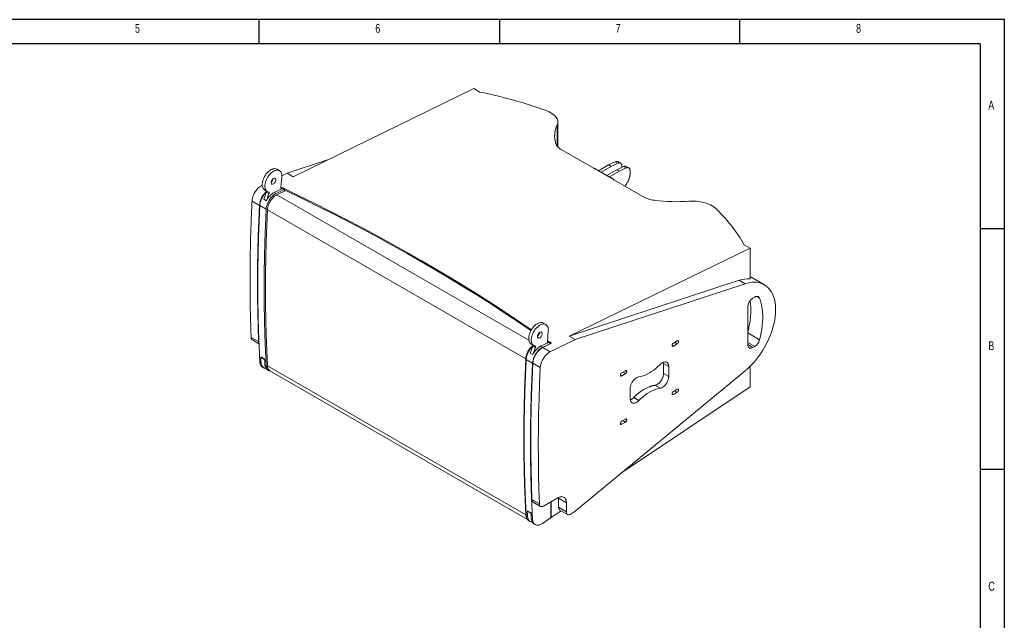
# Model space of a CAD drawing. Header units: inches. Extents: x 5219 to 8478, y -210 to 2071.
# Tile 7 of 7: x 6850 to 8478, y 1078 to 2071. Entities that reach past the tile are written whole.
import ezdxf

# ---------------------------------------------------------------- set-up
doc = ezdxf.new("R2010")
doc.units = ezdxf.units.IN
doc.header["$MEASUREMENT"] = 0
doc.styles.add('SLDTEXTSTYLE0', font='TXT', dxfattribs={"width": 0.75})

# ---------------------------------------------------------------- blocks, each defined once
blk = doc.blocks.new('1111')
at = {"color": 7, "linetype": 'Continuous'}
for p, q in [((4165.4, 777.9), (2115.4, 777.9)), ((3390.4, 752.9), (3390.4, 777.9)), ((3640.4, 777.9), (3640.4, 752.9)), ((3890.4, 752.9), (3890.4, 777.9)), ((4165.4, -657.1), (4165.4, 777.9)), ((4140.4, 752.9), (2140.4, 752.9)), ((4140.4, 752.9), (4140.4, -380.9)), ((4165.4, 560.4), (4140.4, 560.4)), ((4140.4, 310.4), (4165.4, 310.4))]:
    blk.add_line(p, q, dxfattribs=at)
at = {"color": 7, "char_height": 9.26, "attachment_point": 1, "style": 'SLDTEXTSTYLE0'}
for s, insert in [('5', (3261.2, 773.5)), ('6', (3511.2, 773.5)), ('7', (3761.2, 773.5)), ('8', (4011.2, 773.5)), ('A', (4148.7, 693.5)), ('B', (4148.7, 443.5)), ('C', (4148.7, 193.5))]:
    blk.add_mtext(s, dxfattribs=dict(at, insert=insert))

msp = doc.modelspace()

# ---------------------------------------------------------------- linework, layer by layer
at = {"color": 7, "linetype": 'Continuous', "lineweight": 15}
for p, q in [((7301.5, 1811.7), (7600.6, 1957.2)), ((7600.6, 1957.2), (7610.5, 1951.5)), ((7610.5, 1951.5), (7610.6, 1951.6)), ((7739.2, 1861.2), (7739.2, 1902.1)), ((7745.7, 1856.2), (7879.8, 1778.7)), ((7279.1, 1821.6), (7274.8, 1824)), ((7291.6, 1817.4), (7358.3, 1839.4)), ((7801.1, 1824.7), (7806.7, 1821.5)), ((7806.7, 1821.5), (7823.3, 1831.1)), ((7827.5, 1828.6), (7810.9, 1819)), ((7823.3, 1831.1), (7834.3, 1836.5)), ((7823.3, 1831.1), (7827.5, 1828.6)), ((7838.6, 1834), (7827.5, 1828.6)), ((7834.3, 1836.5), (7838.6, 1834)), ((7836.8, 1823.2), (7847.9, 1828.6)), ((7843, 1834.2), (7838.8, 1836.7)), ((7852.1, 1826.2), (7841.1, 1820.8)), ((7845.1, 1827.2), (7845.1, 1829.6)), ((7847.9, 1828.6), (7852.1, 1826.2)), ((7856.6, 1826.4), (7852.3, 1828.8)), ((7281.5, 1793.6), (7283.1, 1810.4)), ((7283.2, 1813.3), (7291.6, 1817.4)), ((7291.6, 1817.4), (7301.5, 1811.7)), ((7291.6, 1817.4), (7301.5, 1811.7)), ((7291.6, 1817.4), (7291.6, 1817.4)), ((7806.7, 1821.5), (7810.9, 1819)), ((7806.7, 1821.5), (7806.7, 1821.5)), ((7806.7, 1821.5), (7810.9, 1819)), ((7810.9, 1819), (7810.9, 1819)), ((7810.9, 1819), (7820.2, 1813.6)), ((7810.9, 1819), (7810.9, 1819)), ((7820.2, 1813.6), (7836.8, 1823.2)), ((7820.2, 1813.6), (7824.5, 1811.2)), ((7820.2, 1813.6), (7820.2, 1813.6)), ((7820.2, 1813.6), (7824.5, 1811.2)), ((7841.1, 1820.8), (7824.5, 1811.2)), ((7824.5, 1811.2), (7824.5, 1811.2)), ((7824.5, 1811.2), (7830.1, 1808)), ((7824.5, 1811.2), (7824.5, 1811.2)), ((7836.8, 1823.2), (7841.1, 1820.8)), ((7858.7, 1816.5), (7858.7, 1821.8)), ((7250.1, 1797.2), (7250.7, 1797.5)), ((7265.8, 1804.9), (7268, 1806)), ((7283.4, 1792), (7270.3, 1785.6)), ((7284.4, 1792.9), (7281.5, 1794.5)), ((7287.3, 1790.3), (7281.5, 1793.7)), ((7284.4, 1792.9), (7284.6, 1793)), ((7284.4, 1792), (7284.4, 1792.9)), ((7284.5, 1791.9), (7284.6, 1793)), ((7253.2, 1774.4), (7257.5, 1786.3)), ((7254.8, 1789.4), (7259.1, 1786.9)), ((7257.4, 1771.9), (7261.7, 1783.9)), ((7261.7, 1783.9), (7257.5, 1786.3)), ((7273.4, 1783.8), (7270.3, 1785.6)), ((7273.4, 1783.8), (7286.9, 1790.3)), ((7274.8, 1781.8), (7289.4, 1788.9)), ((7287.5, 1789.8), (7287.5, 1788)), ((7246, 1764.3), (7233.7, 1771.3)), ((7257.1, 1757.8), (7246.5, 1764)), ((7257.4, 1771.9), (7253.2, 1774.4)), ((7686.3, 1510.5), (7259.2, 1757.1)), ((8057.4, 1693.5), (7758.3, 1548)), ((8047.6, 1699.3), (8047.5, 1699.2)), ((8047.5, 1699.2), (8057.4, 1693.5)), ((8047.6, 1699.2), (8047.6, 1699.3)), ((8057.4, 1642.8), (8057.4, 1693.5)), ((8080.8, 1633), (8061, 1644.4)), ((7758.3, 1548), (8039.3, 1640.4)), ((8049.2, 1634.6), (7768.2, 1542.3)), ((8039.3, 1640.4), (8049.2, 1634.6)), ((8061.9, 1611), (8065, 1612.7)), ((8053.5, 1534.3), (8053.5, 1596.3)), ((7719.6, 1567.3), (7715.3, 1569.7)), ((7706, 1549.7), (7706.8, 1549.1)), ((7707.8, 1550.3), (7706.6, 1551.1)), ((7722, 1539.3), (7723.6, 1556.1)), ((7758.3, 1548), (7768.2, 1542.3)), ((7758.3, 1548), (7758.3, 1548)), ((7758.3, 1548), (7768.2, 1542.3)), ((7244.5, 1539), (7232.2, 1546.1)), ((7234.3, 1541.9), (7245.1, 1535.6)), ((7693.7, 1520.1), (7698, 1532)), ((7695.3, 1535.1), (7699.6, 1532.7)), ((7702.2, 1529.6), (7698, 1532)), ((7723.9, 1537.7), (7710.8, 1531.3)), ((7713.9, 1529.5), (7710.8, 1531.3)), ((7713.9, 1529.5), (7727.4, 1536)), ((7714.4, 1529.2), (7728.9, 1536.3)), ((7728.9, 1536.3), (7722, 1540.2)), ((7727.8, 1536), (7722, 1539.4)), ((7768.2, 1542.3), (7726.7, 1522.1)), ((7768.2, 1542.3), (7768.2, 1542.3)), ((7930.4, 1536.7), (7936.8, 1540.4)), ((7936.8, 1535.5), (7930.4, 1531.8)), ((8065, 1531.1), (8061.9, 1529.4)), ((7697.9, 1517.6), (7693.7, 1520.1)), ((7697.9, 1517.6), (7702.2, 1529.6)), ((7726.7, 1522.1), (7714.4, 1529.2)), ((7248.6, 1504.1), (7246.5, 1505.3)), ((7248.1, 1513.7), (7254.5, 1510.1)), ((7248.1, 1513.7), (7248.1, 1513.7)), ((7248.6, 1512.8), (7254.5, 1509.4)), ((7254.5, 1510.1), (7254.5, 1510)), ((7255, 1500.4), (7257.1, 1499.2)), ((7259.2, 1499.1), (7686.3, 1252.6)), ((7697.6, 1503.6), (7687, 1509.7)), ((7710.3, 1496.2), (7698, 1503.3)), ((7914.2, 1502.8), (7913.9, 1504.8)), ((7914.2, 1486.5), (7914.2, 1502.8)), ((7914.2, 1502.8), (7922.6, 1497.9)), ((7922.6, 1497.9), (7922.6, 1481.6)), ((8057.4, 1498.5), (8057.4, 1464.5)), ((7250.9, 1497.1), (7253, 1495.9)), ((7259.4, 1492.2), (7261.5, 1491)), ((7263.4, 1490.7), (7689, 1245)), ((7768.2, 1258.9), (8049.2, 1491)), ((7844.9, 1487.3), (7851.2, 1491)), ((7851.2, 1486.1), (7844.9, 1482.4)), ((7914.2, 1486.5), (7922.6, 1481.6)), ((7899.8, 1466.8), (7908.3, 1461.9)), ((7846.3, 1323.4), (8057.4, 1464.5)), ((7859, 1444.9), (7859, 1461.2)), ((7930.4, 1456.7), (7936.8, 1460.4)), ((7936.8, 1455.5), (7930.4, 1451.8)), ((7864.9, 1446.6), (7873.4, 1441.7)), ((7844.9, 1407.3), (7851.2, 1411)), ((7851.2, 1406.1), (7844.9, 1402.4)), ((7708.8, 1271), (7696.5, 1278)), ((7698.6, 1273.8), (7710.9, 1266.7)), ((7715.9, 1267.2), (7739.3, 1280.8)), ((7728, 1274.2), (7728, 1248.6)), ((7728.5, 1274.5), (7728.5, 1248.2)), ((7740.7, 1280), (7740.6, 1281.3)), ((7753.5, 1272.6), (7740.7, 1280)), ((7740.7, 1265.2), (7740.7, 1280)), ((7753.5, 1272.6), (7753.5, 1257.9)), ((7688.6, 1259.4), (7688.6, 1259.4)), ((7688.6, 1259.4), (7695, 1255.8)), ((7689.1, 1258.5), (7695, 1255.1)), ((7695, 1255.8), (7695, 1255.7)), ((7728.5, 1248.2), (7745.1, 1259.3)), ((7753.5, 1257.9), (7740.7, 1265.2)), ((7742.8, 1260.7), (7755.5, 1253.3)), ((7761.1, 1254.2), (7768.2, 1258.9)), ((7689.1, 1249.8), (7687, 1251)), ((7691.4, 1242.8), (7693.5, 1241.6)), ((7695.5, 1246.1), (7697.6, 1244.9)), ((7699.9, 1237.9), (7702, 1236.7)), ((7727.4, 1247.5), (7713.9, 1238.5)), ((7728.5, 1248.2), (7728, 1248.5))]:
    msp.add_line(p, q, dxfattribs=at)
at = {"color": 8, "linetype": 'Continuous', "lineweight": 15}
for p, q in [((7738.1, 1897.1), (7738.1, 1862.6)), ((7800.6, 1824.4), (7801.1, 1824.7)), ((7830.1, 1808), (7829.6, 1807.7)), ((7250.8, 1796.8), (7250.1, 1797.2)), ((7286.9, 1790.3), (7281.4, 1793.4)), ((7281.4, 1793.1), (7283.4, 1792)), ((7691.5, 1541.2), (7274.8, 1781.8)), ((7514.7, 1672.5), (7514.6, 1670.7)), ((8067.9, 1613.8), (8072.9, 1610.9)), ((8053.5, 1553.4), (8072.9, 1542.1)), ((7727.4, 1536), (7721.9, 1539.1)), ((7721.9, 1538.8), (7723.9, 1537.7)), ((7928.3, 1533), (7930.4, 1531.8)), ((7932.5, 1537.9), (7936.8, 1535.5)), ((8053.5, 1537.7), (8065, 1531.1)), ((8053.5, 1534.3), (8061.9, 1529.4)), ((7842.7, 1483.6), (7844.9, 1482.4)), ((7851.2, 1486.1), (7847, 1488.5)), ((7928.3, 1453), (7930.4, 1451.8)), ((7932.5, 1457.9), (7936.8, 1455.5)), ((7842.7, 1403.6), (7844.9, 1402.4)), ((7851.2, 1406.1), (7847, 1408.5))]:
    msp.add_line(p, q, dxfattribs=at)
at = {"color": 7, "linetype": 'Continuous', "lineweight": 15, "flags": 128}
for points in [[(7254.8, 1789.4), (7254.1, 1789.9), (7253, 1791), (7252.1, 1792.3), (7251.4, 1793.9), (7250.9, 1795.7), (7250.7, 1797.8), (7250.7, 1800), (7251, 1802.2), (7251.5, 1804.6), (7252.3, 1807), (7253.3, 1809.4), (7254.4, 1811.8), (7255.8, 1814.1), (7257.3, 1816.2), (7259, 1818.2), (7260.7, 1820), (7262.5, 1821.5), (7264.4, 1822.8), (7266.3, 1823.8), (7268.1, 1824.5), (7269.9, 1824.9), (7271.6, 1825), (7273.2, 1824.7), (7274.6, 1824.2), (7274.8, 1824)], [(7283.1, 1810.4), (7283.2, 1812.6), (7283.1, 1814.7), (7282.7, 1816.6), (7282, 1818.3), (7281.2, 1819.7), (7280.1, 1820.8), (7278.9, 1821.7), (7277.4, 1822.3), (7275.8, 1822.5), (7274.1, 1822.4), (7272.4, 1822), (7270.5, 1821.3), (7268.6, 1820.3), (7266.8, 1819.1), (7265, 1817.5), (7263.2, 1815.7), (7261.6, 1813.8), (7260, 1811.6), (7258.7, 1809.4), (7257.5, 1807), (7256.5, 1804.6), (7255.8, 1802.2), (7255.3, 1799.8), (7255, 1797.5), (7254.9, 1795.3), (7255.2, 1793.3), (7255.6, 1791.5), (7256.3, 1789.9), (7257.2, 1788.5), (7258.4, 1787.4), (7259.7, 1786.6), (7261.1, 1786.2)], [(7269.1, 1808.8), (7270.1, 1809.2), (7271, 1809.3), (7271.8, 1809), (7272.4, 1808.5), (7272.8, 1807.6), (7273, 1806.5), (7272.8, 1805.3), (7272.4, 1804), (7271.8, 1802.7), (7271, 1801.5), (7270.1, 1800.5), (7269.1, 1799.8), (7268.1, 1799.3), (7267.1, 1799.3), (7266.3, 1799.5), (7265.7, 1800.1), (7265.3, 1800.9), (7265.2, 1802), (7265.3, 1803.3), (7265.7, 1804.6), (7266.3, 1805.9), (7267.1, 1807), (7268.1, 1808), (7269.1, 1808.8)], [(7233.7, 1771.3), (7234, 1773.8), (7234.5, 1776.3), (7235.2, 1778.9), (7236.3, 1781.5), (7237.5, 1784.1), (7238.9, 1786.5), (7240.5, 1788.9), (7242.3, 1791), (7244.1, 1793), (7246.1, 1794.7), (7248.1, 1796.1), (7250.1, 1797.2)], [(7283.4, 1792), (7283, 1791.8), (7282.6, 1791.8), (7282.2, 1791.8), (7281.9, 1792), (7281.7, 1792.3), (7281.5, 1792.7), (7281.4, 1793.1), (7281.5, 1793.6)], [(7514.7, 1672.5), (7490.3, 1686.5), (7465.5, 1700.3), (7440.5, 1714), (7415.2, 1727.5), (7389.6, 1740.9), (7363.7, 1754.1), (7337.6, 1767.2), (7311.2, 1780.2), (7284.6, 1793)], [(7257.1, 1757.8), (7257.3, 1760.3), (7257.8, 1762.8), (7258.6, 1765.4), (7259.6, 1768), (7260.8, 1770.6), (7262.3, 1773), (7263.9, 1775.4), (7265.6, 1777.5), (7267.5, 1779.5), (7269.4, 1781.2), (7271.4, 1782.6), (7273.4, 1783.8)], [(7259.2, 1757.1), (7259.4, 1759.4), (7259.9, 1761.8), (7260.6, 1764.3), (7261.6, 1766.8), (7262.8, 1769.2), (7264.1, 1771.6), (7265.7, 1773.8), (7267.3, 1775.8), (7269.1, 1777.7), (7271, 1779.3), (7272.9, 1780.7), (7274.8, 1781.8)], [(7261.1, 1786.2), (7261.4, 1786.1), (7261.6, 1785.9), (7261.8, 1785.7), (7261.9, 1785.4), (7261.9, 1785.1), (7261.9, 1784.7), (7261.8, 1784.3), (7261.7, 1783.9)], [(7286.9, 1790.3), (7287, 1790.3), (7287.1, 1790.3), (7287.2, 1790.3), (7287.3, 1790.3), (7287.4, 1790.2), (7287.5, 1790.1), (7287.5, 1790), (7287.5, 1789.8)], [(7289.4, 1788.9), (7315.4, 1776.4), (7341.1, 1763.7), (7366.6, 1750.9), (7391.8, 1737.9), (7416.8, 1724.8), (7441.5, 1711.6), (7465.9, 1698.2), (7490.1, 1684.7), (7514, 1671), (7537.7, 1657.2), (7561, 1643.3), (7584.1, 1629.2), (7606.9, 1615.1), (7629.4, 1600.8), (7651.6, 1586.3), (7673.5, 1571.8), (7694.8, 1557.3)], [(7244.5, 1539), (7243.6, 1563.4), (7243.1, 1588), (7242.7, 1612.8), (7242.7, 1637.7), (7242.8, 1662.7), (7243.2, 1687.9), (7243.9, 1713.2), (7244.8, 1738.7), (7246, 1764.3)], [(7246.5, 1764), (7245.3, 1737.4), (7244.3, 1711), (7243.7, 1684.8), (7243.3, 1658.7), (7243.1, 1632.7), (7243.3, 1606.9), (7243.7, 1581.2), (7244.4, 1555.8), (7245.3, 1530.4), (7246.5, 1505.3)], [(7257.1, 1499.2), (7255.9, 1524.3), (7255, 1549.6), (7254.3, 1575.1), (7253.9, 1600.8), (7253.7, 1626.6), (7253.9, 1652.5), (7254.3, 1678.6), (7254.9, 1704.9), (7255.9, 1731.3), (7257.1, 1757.8)], [(7259.2, 1757.1), (7258, 1730.6), (7257, 1704.3), (7256.4, 1678.1), (7256, 1652.1), (7255.8, 1626.2), (7256, 1600.4), (7256.4, 1574.9), (7257, 1549.5), (7258, 1524.2), (7259.2, 1499.1)], [(7695.6, 1558.7), (7677.7, 1570.9), (7655.3, 1585.8), (7632.7, 1600.6), (7609.7, 1615.2), (7586.4, 1629.7), (7562.8, 1644.1), (7538.9, 1658.4), (7514.7, 1672.5)], [(8049.2, 1491), (8053.1, 1494.3), (8056.9, 1498), (8060.7, 1501.8), (8064.3, 1505.9), (8067.8, 1510.1), (8071.2, 1514.5), (8074.5, 1519.1), (8077.6, 1523.9), (8080.6, 1528.7), (8083.3, 1533.7), (8085.9, 1538.8), (8088.3, 1543.9), (8090.5, 1549), (8092.4, 1554.2), (8094.1, 1559.4), (8095.6, 1564.6), (8096.9, 1569.7), (8097.9, 1574.8), (8098.6, 1579.8), (8099.1, 1584.7), (8099.4, 1589.5), (8099.4, 1594.1), (8099.1, 1598.6), (8098.6, 1602.9), (8097.9, 1607), (8096.9, 1611), (8095.6, 1614.6), (8094.1, 1618.1), (8092.4, 1621.3), (8090.5, 1624.2), (8088.3, 1626.9), (8085.9, 1629.3), (8083.3, 1631.4), (8080.6, 1633.1), (8077.6, 1634.6), (8074.5, 1635.7), (8071.2, 1636.6), (8067.8, 1637.1), (8064.3, 1637.2), (8060.7, 1637.1), (8056.9, 1636.6), (8053.1, 1635.8), (8049.2, 1634.6)], [(8065, 1612.7), (8066.2, 1613.4), (8067.5, 1613.8), (8068.7, 1613.9), (8069.8, 1613.8), (8070.8, 1613.4), (8071.7, 1612.8), (8072.4, 1612), (8072.9, 1610.9)], [(8072.9, 1610.9), (8074.4, 1606.7), (8075.7, 1602.2), (8076.7, 1597.5), (8077.4, 1592.6), (8077.9, 1587.5), (8078.2, 1582.2), (8078.2, 1576.8), (8077.9, 1571.3), (8077.4, 1565.6), (8076.7, 1559.9), (8075.7, 1554), (8074.4, 1548.1), (8072.9, 1542.1)], [(7695.3, 1535.1), (7694.6, 1535.6), (7693.5, 1536.7), (7692.6, 1538), (7691.9, 1539.6), (7691.4, 1541.5), (7691.2, 1543.5), (7691.2, 1545.7), (7691.5, 1548), (7692, 1550.3), (7692.8, 1552.7), (7693.8, 1555.2), (7694.9, 1557.5), (7696.3, 1559.8), (7697.8, 1561.9), (7699.5, 1563.9), (7701.2, 1565.7), (7703, 1567.2), (7704.9, 1568.5), (7706.8, 1569.5), (7708.6, 1570.2), (7710.4, 1570.6), (7712.1, 1570.7), (7713.7, 1570.4), (7715.1, 1569.9), (7715.3, 1569.7)], [(7723.6, 1556.1), (7723.7, 1558.3), (7723.6, 1560.4), (7723.2, 1562.3), (7722.5, 1564), (7721.7, 1565.4), (7720.6, 1566.5), (7719.4, 1567.4), (7717.9, 1568), (7716.3, 1568.2), (7714.6, 1568.1), (7712.9, 1567.8), (7711, 1567.1), (7709.1, 1566), (7707.3, 1564.8), (7705.5, 1563.2), (7703.7, 1561.4), (7702.1, 1559.5), (7700.5, 1557.3), (7699.2, 1555.1), (7698, 1552.7), (7697, 1550.3), (7696.3, 1547.9), (7695.8, 1545.5), (7695.5, 1543.2), (7695.4, 1541), (7695.7, 1539), (7696.1, 1537.2), (7696.8, 1535.6), (7697.7, 1534.2), (7698.8, 1533.1), (7700.2, 1532.3), (7701.6, 1531.9)], [(7709.6, 1554.5), (7710.6, 1554.9), (7711.5, 1555), (7712.3, 1554.7), (7712.9, 1554.2), (7713.3, 1553.3), (7713.5, 1552.2), (7713.3, 1551), (7712.9, 1549.7), (7712.3, 1548.4), (7711.5, 1547.2), (7710.6, 1546.2), (7709.6, 1545.5), (7708.6, 1545.1), (7707.6, 1545), (7706.8, 1545.2), (7706.2, 1545.8), (7705.8, 1546.6), (7705.7, 1547.7), (7705.8, 1549), (7706.2, 1550.3), (7706.8, 1551.6), (7707.6, 1552.7), (7708.6, 1553.7), (7709.6, 1554.5)], [(7245.1, 1536.4), (7244.7, 1537.6), (7244.5, 1539)], [(7701.6, 1531.9), (7701.9, 1531.8), (7702.1, 1531.6), (7702.3, 1531.4), (7702.4, 1531.1), (7702.4, 1530.8), (7702.4, 1530.4), (7702.3, 1530), (7702.2, 1529.6)], [(7723.9, 1537.7), (7723.5, 1537.5), (7723.1, 1537.5), (7722.7, 1537.5), (7722.4, 1537.7), (7722.2, 1538), (7722, 1538.4), (7721.9, 1538.8), (7722, 1539.3)], [(7930.4, 1531.8), (7929.7, 1531.5), (7929.1, 1531.6), (7928.6, 1532), (7928.3, 1532.6), (7928.3, 1533.5), (7928.6, 1534.4), (7929.1, 1535.4), (7929.7, 1536.1), (7930.4, 1536.7)], [(7936.8, 1540.4), (7937.5, 1540.7), (7938.1, 1540.6), (7938.6, 1540.2), (7938.9, 1539.6), (7938.9, 1538.7), (7938.6, 1537.8), (7938.1, 1536.8), (7937.5, 1536.1), (7936.8, 1535.5)], [(8061.9, 1529.4), (8060.5, 1528.7), (8059, 1528.3), (8057.7, 1528.2), (8056.5, 1528.5), (8055.4, 1529.1), (8054.6, 1530), (8054, 1531.2), (8053.6, 1532.6), (8053.5, 1534.3)], [(7697.6, 1503.6), (7697.8, 1506), (7698.3, 1508.6), (7699.1, 1511.1), (7700.1, 1513.7), (7701.3, 1516.3), (7702.8, 1518.7), (7704.4, 1521.1), (7706.1, 1523.2), (7708, 1525.2), (7709.9, 1526.9), (7711.9, 1528.3), (7713.9, 1529.5)], [(7714.4, 1529.2), (7712.4, 1528.1), (7710.4, 1526.6), (7708.4, 1524.9), (7706.6, 1523), (7704.8, 1520.8), (7703.2, 1518.5), (7701.8, 1516), (7700.6, 1513.5), (7699.6, 1510.9), (7698.8, 1508.3), (7698.3, 1505.7), (7698, 1503.3)], [(7726.7, 1522.1), (7724.7, 1521), (7722.7, 1519.5), (7720.7, 1517.8), (7718.8, 1515.9), (7717.1, 1513.7), (7715.5, 1511.4), (7714.1, 1508.9), (7712.8, 1506.4), (7711.8, 1503.8), (7711.1, 1501.2), (7710.6, 1498.7), (7710.3, 1496.2)], [(7248.6, 1504.1), (7248.6, 1505.3), (7248.5, 1506.5), (7248.4, 1507.7), (7248.4, 1508.9), (7248.3, 1510.1), (7248.3, 1511.3), (7248.2, 1512.5), (7248.1, 1513.7)], [(7256.7, 1494.9), (7255.6, 1495), (7254, 1495.4), (7252.6, 1496.2), (7251.4, 1497.2), (7250.3, 1498.5), (7249.5, 1500.2), (7249, 1502), (7248.6, 1504.1)], [(7254.5, 1510), (7254.6, 1508.8), (7254.6, 1507.6), (7254.7, 1506.4), (7254.7, 1505.2), (7254.8, 1504), (7254.9, 1502.8), (7254.9, 1501.6), (7255, 1500.4)], [(7264.6, 1490), (7264.1, 1490.1), (7262.5, 1490.5), (7261.1, 1491.3), (7259.8, 1492.3), (7258.8, 1493.6), (7258, 1495.3), (7257.4, 1497.1), (7257.1, 1499.2)], [(7686.3, 1252.6), (7685.1, 1277.7), (7684.1, 1302.9), (7683.5, 1328.3), (7683.1, 1353.9), (7682.9, 1379.6), (7683.1, 1405.5), (7683.5, 1431.5), (7684.1, 1457.7), (7685.1, 1484.1), (7686.3, 1510.5)], [(7687, 1509.7), (7685.8, 1483.1), (7684.8, 1456.7), (7684.2, 1430.5), (7683.8, 1404.4), (7683.6, 1378.4), (7683.8, 1352.6), (7684.2, 1326.9), (7684.9, 1301.5), (7685.8, 1276.1), (7687, 1251)], [(7697.6, 1244.9), (7696.4, 1270), (7695.5, 1295.3), (7694.8, 1320.8), (7694.4, 1346.5), (7694.2, 1372.3), (7694.4, 1398.2), (7694.8, 1424.3), (7695.4, 1450.6), (7696.4, 1477), (7697.6, 1503.6)], [(7698, 1503.3), (7696.9, 1477.7), (7696, 1452.3), (7695.3, 1426.9), (7694.9, 1401.8), (7694.7, 1376.7), (7694.8, 1351.8), (7695.1, 1327.1), (7695.7, 1302.5), (7696.5, 1278)], [(7873.4, 1480.9), (7876.7, 1481.5), (7880.2, 1482.5), (7883.7, 1483.8), (7887.3, 1485.4), (7890.8, 1487.3), (7894.4, 1489.5), (7897.9, 1492), (7901.4, 1494.8), (7904.9, 1497.8), (7908.3, 1501.1)], [(7908.3, 1501.1), (7909.9, 1502.6), (7911.6, 1503.8), (7913.3, 1504.7), (7915, 1505.3), (7916.6, 1505.5), (7918.1, 1505.3), (7919.4, 1504.9), (7920.5, 1504), (7921.4, 1502.9), (7922.1, 1501.5), (7922.5, 1499.8), (7922.6, 1497.9)], [(7710.3, 1496.2), (7709.1, 1470.6), (7708.2, 1445.2), (7707.6, 1419.9), (7707.1, 1394.7), (7707, 1369.6), (7707.1, 1344.8), (7707.4, 1320), (7708, 1295.4), (7708.8, 1271)], [(7844.9, 1482.4), (7844.1, 1482.1), (7843.5, 1482.2), (7843, 1482.6), (7842.8, 1483.2), (7842.8, 1484.1), (7843, 1485), (7843.5, 1486), (7844.1, 1486.8), (7844.9, 1487.3)], [(7851.2, 1491), (7851.9, 1491.3), (7852.6, 1491.2), (7853.1, 1490.8), (7853.3, 1490.2), (7853.3, 1489.3), (7853.1, 1488.4), (7852.6, 1487.5), (7851.9, 1486.7), (7851.2, 1486.1)], [(7922.6, 1481.6), (7922.5, 1479.6), (7922.1, 1477.4), (7921.4, 1475.2), (7920.5, 1473), (7919.4, 1470.9), (7918.1, 1468.9), (7916.6, 1467.1), (7915, 1465.4), (7913.3, 1464.1), (7911.6, 1463), (7909.9, 1462.3), (7908.3, 1461.9)], [(7859, 1461.2), (7859.1, 1463.2), (7859.5, 1465.4), (7860.2, 1467.6), (7861.1, 1469.7), (7862.3, 1471.9), (7863.6, 1473.9), (7865.1, 1475.7), (7866.6, 1477.3), (7868.3, 1478.7), (7870, 1479.8), (7871.7, 1480.5), (7873.4, 1480.9)], [(7908.3, 1461.9), (7904.9, 1461.2), (7901.4, 1460.3), (7897.9, 1459), (7894.4, 1457.4), (7890.8, 1455.5), (7887.3, 1453.3), (7883.7, 1450.8), (7880.2, 1448), (7876.7, 1445), (7873.4, 1441.7)], [(7930.4, 1451.8), (7929.7, 1451.5), (7929.1, 1451.6), (7928.6, 1452), (7928.3, 1452.6), (7928.3, 1453.5), (7928.6, 1454.4), (7929.1, 1455.3), (7929.7, 1456.1), (7930.4, 1456.7)], [(7936.8, 1460.4), (7937.5, 1460.6), (7938.1, 1460.6), (7938.6, 1460.2), (7938.9, 1459.5), (7938.9, 1458.7), (7938.6, 1457.8), (7938.1, 1456.8), (7937.5, 1456), (7936.8, 1455.5)], [(7873.4, 1441.7), (7871.7, 1440.2), (7870, 1439), (7868.3, 1438.1), (7866.6, 1437.5), (7865.1, 1437.3), (7863.6, 1437.4), (7862.3, 1437.9), (7861.1, 1438.8), (7860.2, 1439.9), (7859.5, 1441.3), (7859.1, 1443), (7859, 1444.9)], [(7844.9, 1402.4), (7844.1, 1402.1), (7843.5, 1402.2), (7843, 1402.6), (7842.8, 1403.2), (7842.8, 1404.1), (7843, 1405), (7843.5, 1405.9), (7844.1, 1406.7), (7844.9, 1407.3)], [(7851.2, 1411), (7851.9, 1411.2), (7852.6, 1411.2), (7853.1, 1410.8), (7853.3, 1410.2), (7853.3, 1409.3), (7853.1, 1408.4), (7852.6, 1407.4), (7851.9, 1406.6), (7851.2, 1406.1)], [(7708.8, 1271), (7709, 1269.5), (7709.4, 1268.3), (7710.1, 1267.3), (7711, 1266.7), (7712, 1266.3), (7713.2, 1266.3), (7714.5, 1266.6), (7715.9, 1267.2)], [(7739.3, 1280.8), (7741.3, 1281.8), (7743.3, 1282.4), (7745.2, 1282.7), (7747, 1282.6), (7748.6, 1282.1), (7750, 1281.3), (7751.2, 1280.1), (7752.2, 1278.7), (7752.9, 1276.9), (7753.3, 1274.8), (7753.5, 1272.6)], [(7689.1, 1249.8), (7689.1, 1251), (7689, 1252.2), (7688.9, 1253.4), (7688.9, 1254.6), (7688.8, 1255.8), (7688.8, 1257), (7688.7, 1258.2), (7688.6, 1259.4)], [(7695, 1255.7), (7695.1, 1254.5), (7695.1, 1253.3), (7695.2, 1252.1), (7695.2, 1250.9), (7695.3, 1249.7), (7695.4, 1248.5), (7695.4, 1247.3), (7695.5, 1246.1)], [(7753.5, 1257.9), (7753.6, 1256.3), (7754.1, 1255), (7754.8, 1253.9), (7755.7, 1253.2), (7756.9, 1252.9), (7758.2, 1252.9), (7759.6, 1253.4), (7761.1, 1254.2)], [(7697.2, 1240.6), (7696.1, 1240.7), (7694.5, 1241.1), (7693.1, 1241.9), (7691.8, 1242.9), (7690.8, 1244.3), (7690, 1245.9), (7689.5, 1247.7), (7689.1, 1249.8)], [(7713.9, 1238.5), (7712, 1237.3), (7710, 1236.5), (7708.1, 1235.9), (7706.3, 1235.7), (7704.6, 1235.8), (7703, 1236.2), (7701.6, 1237), (7700.3, 1238), (7699.3, 1239.4), (7698.5, 1241), (7697.9, 1242.8), (7697.6, 1244.9)]]:
    msp.add_lwpolyline(points, dxfattribs=at)
at = {"color": 7, "linetype": 'Continuous', "lineweight": 15}
for centre, radius, start, end in [((7260.2, 1809.4), 8.54, 305.8058, 354.1996), ((7279.8, 1761.3), 34, 130.7572, 174.9862), ((7280.4, 1761), 34.1, 132.5012, 174.9426), ((7285.1, 1758.7), 30.7, 118.9647, 154.5001), ((7254.9, 1787.3), 2.78, 338.1772, 9.0213), ((8054.4, 1596.6), 46.3, 86.3285, 109.1285), ((8071.8, 1595.5), 18.4, 122.4763, 177.5238), ((7700.7, 1555.1), 8.54, 305.8058, 354.1996), ((7718.5, 1507.7), 32.4, 128.9541, 174.9854), ((7720.9, 1506.7), 34.1, 132.5012, 174.9426), ((7725.6, 1504.4), 30.7, 118.9647, 154.5001), ((7695.4, 1533), 2.78, 338.1772, 9.0213), ((7727.6, 1535.7), 0.404, 20.1114, 125.1827), ((8054.8, 1546.8), 18.8, 302.8907, 345.427), ((7256.4, 1505.3), 9.89, 180.2593, 236.1419), ((7249.1, 1513.6), 0.914, 176.1549, 236.8517), ((7264.9, 1500.4), 9.89, 180.2593, 236.1419), ((7268.9, 1498.8), 9.75, 177.8424, 235.4952), ((7701.4, 1277.8), 4.84, 176.9799, 235.1367), ((7689.6, 1259.3), 0.914, 176.1549, 236.8517), ((7697.8, 1252.7), 11.6, 180.6748, 215.2128), ((7696.9, 1251), 9.89, 180.2593, 236.1419), ((7705.4, 1246.1), 9.89, 180.2593, 236.1419), ((7726.5, 1248.7), 1.55, 305.3868, 357.2142)]:
    msp.add_arc(centre, radius, start, end, dxfattribs=at)
for centre, major_axis, start_param, end_param in [((7453.3, 1688), (532.5, -33.7), 1.080335, 1.304592), ((7699.2, 1903.9), (40, -2.5), 6.078037, 7.343944), ((7878, 1872.7), (143.9, -9.1), 2.936444, 3.337033), ((7770.4, 1868.2), (35, -2.2), 3.337033, 3.960544), ((7904.6, 1790.8), (35, -2.2), 3.960544, 4.584055), ((7922.1, 1847.2), (143.9, -9.1), 4.584055, 4.984643), ((7965.6, 1750.1), (40, -2.5), 0.577143, 1.843051), ((7538.6, 1638.7), (532.5, -33.7), 0.33331, 0.557567)]:
    msp.add_ellipse(centre, major_axis=major_axis, ratio=0.530322, start_param=start_param, end_param=end_param, dxfattribs=at)
for points, knots in [([(7801.1, 1824.7), (7800.6, 1824.9), (7799.8, 1825.4), (7799, 1825.5), (7798.7, 1825.6)], [0, 0, 0, 0, 0.562303, 1, 1, 1, 1]), ([(7834.3, 1836.5), (7835.2, 1836.8), (7836.9, 1837.4), (7838.1, 1836.9), (7838.7, 1836.6)], [0, 0, 0, 0, 0.527597, 1, 1, 1, 1]), ([(7845.1, 1829.6), (7845.1, 1829.7), (7845.1, 1829.9), (7845.1, 1830.1), (7845.1, 1830.3), (7845, 1830.5), (7845, 1830.8), (7845, 1831.1), (7844.8, 1831.6), (7844.6, 1832.3), (7844.4, 1832.8), (7843.9, 1833.5), (7843.2, 1834.1), (7842.4, 1834.5), (7841.6, 1834.7), (7841, 1834.7), (7840.4, 1834.6), (7839.9, 1834.5), (7839.4, 1834.4), (7839, 1834.2), (7838.7, 1834.1), (7838.6, 1834)], [0, 0, 0, 0, 0.019598, 0.039162, 0.058706, 0.078249, 0.097806, 0.117395, 0.179226, 0.241093, 0.305233, 0.369408, 0.500006, 0.630605, 0.694745, 0.75892, 0.820751, 0.882618, 0.921744, 0.960827, 1, 1, 1, 1]), ([(7847.9, 1828.6), (7848.8, 1828.9), (7850.5, 1829.6), (7851.7, 1829), (7852.3, 1828.8)], [0, 0, 0, 0, 0.527597, 1, 1, 1, 1]), ([(7858.7, 1821.8), (7858.7, 1821.9), (7858.7, 1822), (7858.7, 1822.3), (7858.6, 1822.5), (7858.6, 1822.7), (7858.6, 1822.9), (7858.5, 1823.3), (7858.4, 1823.8), (7858.2, 1824.4), (7858, 1825), (7857.5, 1825.6), (7856.8, 1826.3), (7856, 1826.7), (7855.2, 1826.8), (7854.6, 1826.8), (7854, 1826.8), (7853.4, 1826.7), (7853, 1826.5), (7852.6, 1826.4), (7852.3, 1826.2), (7852.1, 1826.2)], [0, 0, 0, 0, 0.019598, 0.039162, 0.058706, 0.078249, 0.097806, 0.117395, 0.179226, 0.241093, 0.305233, 0.369408, 0.500006, 0.630605, 0.694745, 0.75892, 0.820751, 0.882618, 0.921744, 0.960827, 1, 1, 1, 1]), ([(7832.5, 1806.1), (7832.1, 1806.4), (7831.4, 1807.2), (7830.5, 1807.7), (7830.1, 1808)], [0, 0, 0, 0, 0.43769, 1, 1, 1, 1]), ([(7854.2, 1801.9), (7854.3, 1802.1), (7854.4, 1802.3), (7854.6, 1802.7), (7854.9, 1803.1), (7855.1, 1803.5), (7855.3, 1803.9), (7855.5, 1804.3), (7855.7, 1804.7), (7855.9, 1805.1), (7856.3, 1806), (7856.9, 1807.4), (7857.5, 1809.3), (7858, 1811.2), (7858.3, 1812.6), (7858.5, 1813.7), (7858.6, 1814.4), (7858.6, 1815.1), (7858.7, 1815.8), (7858.7, 1816.2), (7858.7, 1816.5)], [0, 0, 0, 0, 0.027558, 0.055066, 0.082539, 0.10999, 0.137433, 0.164882, 0.192352, 0.219856, 0.247408, 0.373691, 0.500006, 0.626289, 0.752604, 0.802149, 0.85158, 0.900978, 0.950424, 1, 1, 1, 1]), ([(7850.7, 1795.6), (7850.8, 1795.9), (7851.9, 1798.1), (7853.1, 1800.2), (7854.2, 1801.9)], [0, 0, 0, 0, 0.159114, 1, 1, 1, 1]), ([(7232.2, 1546.1), (7232.2, 1547.5), (7232, 1550.3), (7231.9, 1554.5), (7231.7, 1558.8), (7231.6, 1563), (7231.5, 1567.2), (7231.4, 1571.5), (7231.2, 1575.7), (7231.1, 1580), (7231, 1584.2), (7230.9, 1588.5), (7230.8, 1592.8), (7230.8, 1597), (7230.7, 1601.3), (7230.6, 1605.6), (7230.6, 1609.9), (7230.5, 1614.2), (7230.5, 1618.4), (7230.4, 1622.7), (7230.4, 1627), (7230.4, 1631.3), (7230.4, 1635.7), (7230.4, 1640), (7230.4, 1644.3), (7230.4, 1648.6), (7230.4, 1652.9), (7230.4, 1658.5), (7230.5, 1665.3), (7230.6, 1673.4), (7230.7, 1681.5), (7230.9, 1689.6), (7231, 1697.7), (7231.2, 1705.8), (7231.4, 1714), (7231.7, 1722.1), (7232, 1730.3), (7232.3, 1738.5), (7232.6, 1746.7), (7232.9, 1754.9), (7233.3, 1763.1), (7233.6, 1768.6), (7233.7, 1771.3)], [0, 0, 0, 0, 0.019235, 0.038468, 0.057701, 0.076933, 0.096165, 0.115396, 0.134626, 0.153856, 0.173085, 0.192314, 0.211543, 0.230772, 0.250001, 0.269229, 0.288458, 0.307687, 0.326916, 0.346145, 0.365375, 0.384605, 0.403836, 0.423067, 0.442299, 0.461532, 0.480766, 0.5, 0.53572, 0.571438, 0.607153, 0.642866, 0.678577, 0.714288, 0.749999, 0.785709, 0.82142, 0.857132, 0.892845, 0.928561, 0.964279, 1, 1, 1, 1]), ([(8057.4, 1646.2), (8058.6, 1645.7), (8059.8, 1645.2), (8060.9, 1644.5), (8061, 1644.4)], [0, 0, 0, 0, 0.968056, 1, 1, 1, 1]), ([(8053.5, 1554.9), (8054.1, 1557.7), (8055.6, 1563.7), (8057.2, 1572.8), (8058.2, 1582.1), (8058.5, 1591.1), (8058.2, 1599.3), (8057.5, 1604.2), (8057.2, 1606.5)], [0, 0, 0, 0, 0.1500214, 0.3250175, 0.5000133, 0.6750092, 0.8500052, 1, 1, 1, 1]), ([(7234.3, 1541.9), (7234, 1542.1), (7233.4, 1542.4), (7232.8, 1543.4), (7232.3, 1544.6), (7232.3, 1545.6), (7232.2, 1546.1)], [0, 0, 0, 0, 0.227805, 0.485204, 0.742602, 1, 1, 1, 1]), ([(7914.2, 1486.5), (7914.2, 1486.4), (7914.2, 1486.2), (7914.1, 1485.9), (7914.1, 1485.5), (7914.1, 1485.2), (7914.1, 1484.9), (7914, 1484.5), (7914, 1484.2), (7913.9, 1483.8), (7913.8, 1483), (7913.5, 1481.8), (7913, 1480.1), (7912.3, 1478.5), (7911.5, 1476.8), (7910.6, 1475.3), (7909.6, 1473.8), (7908.5, 1472.4), (7907.4, 1471.1), (7906.1, 1470), (7904.8, 1469), (7903.5, 1468.1), (7902.5, 1467.6), (7901.7, 1467.3), (7901.3, 1467.1), (7900.8, 1467), (7900.3, 1466.9), (7900, 1466.8), (7899.8, 1466.8)], [0, 0, 0, 0, 0.0137363, 0.0274385, 0.0411163, 0.0547792, 0.0684368, 0.0820988, 0.0957746, 0.1094741, 0.1232065, 0.1866126, 0.2500364, 0.3134424, 0.3768663, 0.4384261, 0.5000039, 0.5615637, 0.6231416, 0.6865476, 0.7499715, 0.8133775, 0.8768013, 0.9014884, 0.9260957, 0.9506794, 0.9752956, 1, 1, 1, 1]), ([(7899.8, 1466.8), (7899.6, 1466.7), (7899.3, 1466.7), (7898.7, 1466.6), (7898.1, 1466.5), (7897.6, 1466.4), (7897, 1466.3), (7896.4, 1466.1), (7895.9, 1466), (7895.3, 1465.9), (7894.7, 1465.7), (7894.2, 1465.5), (7893.6, 1465.4), (7893, 1465.2), (7892.4, 1465), (7891.9, 1464.8), (7890, 1464.1), (7886.8, 1462.8), (7882.3, 1460.4), (7877.8, 1457.6), (7874.5, 1455.2), (7872.3, 1453.4), (7871.2, 1452.5), (7870.1, 1451.6), (7869.1, 1450.6), (7868, 1449.7), (7867, 1448.7), (7865.9, 1447.6), (7865.2, 1447), (7864.9, 1446.6)], [0, 0, 0, 0, 0.016569, 0.033123, 0.049664, 0.066194, 0.082716, 0.099232, 0.115744, 0.132255, 0.148767, 0.165282, 0.181803, 0.198333, 0.214873, 0.231426, 0.247994, 0.373992, 0.500002, 0.626001, 0.75201, 0.78306, 0.814064, 0.845038, 0.875997, 0.906958, 0.937935, 0.968944, 1, 1, 1, 1]), ([(7859.3, 1442.8), (7859.5, 1442.9), (7860.5, 1443.2), (7862.4, 1444.4), (7864, 1445.9), (7864.9, 1446.6)], [0, 0, 0, 0, 0.100539, 0.550269, 1, 1, 1, 1]), ([(7742.8, 1260.7), (7742.6, 1260.9), (7741.9, 1261.2), (7741.3, 1262.3), (7740.8, 1263.6), (7740.8, 1264.7), (7740.7, 1265.2)], [0, 0, 0, 0, 0.212653, 0.475104, 0.737548, 1, 1, 1, 1])]:
    msp.add_open_spline(points, degree=3, knots=knots, dxfattribs=at)

# ---------------------------------------------------------------- block references
at = {"xscale": 1.589737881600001, "yscale": 1.589737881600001, "zscale": 1.589737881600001}
msp.add_blockref('1111', (1855.7, 834.6), dxfattribs=at)

doc.saveas('drawing.dxf')
